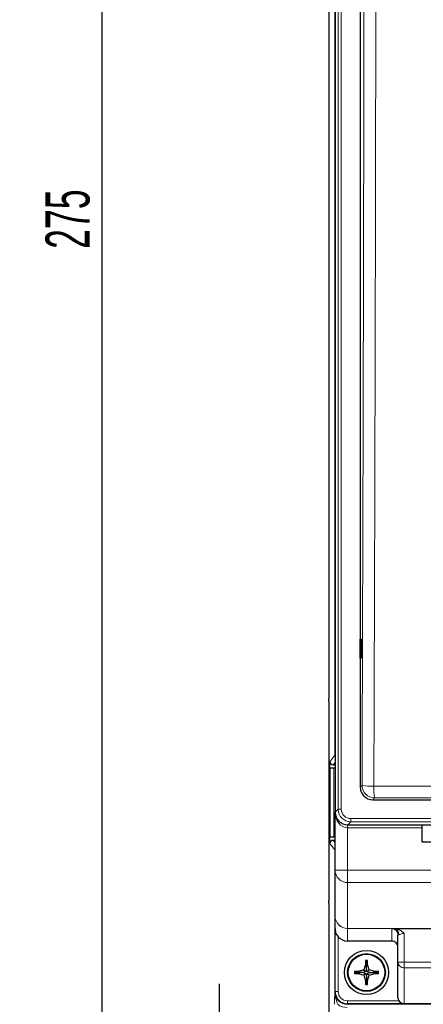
# Model space of a CAD drawing. Header units: millimetres. Extents: x 5 to 418, y 2 to 292.
# Tile 5 of 35: x 79 to 111, y 106 to 184. Entities that reach past the tile are written whole.
import ezdxf

# ---------------------------------------------------------------- set-up
doc = ezdxf.new("R2010")
doc.units = ezdxf.units.MM
doc.layers.add('SLD-0', color=7, linetype='Continuous')
doc.styles.add('SLDTEXTSTYLE0', font='TXT', dxfattribs={"width": 0.605})
doc.dimstyles.new('SLDDIMSTYLE0', dxfattribs={"dimtxt": 3.5, "dimasz": 3.302, "dimexe": 0, "dimexo": 0.0625, "dimgap": 0.875, "dimtad": 1, "dimlfac": 2, "dimrnd": 1e-09, "dimzin": 12, "dimdsep": 46, "dimtxsty": 'SLDTEXTSTYLE0', "dimsah": 1, "dimcen": 0.09, "dimadec": 0, "dimazin": 3, "dimtfac": 1, "dimtofl": 0, "dimtmove": 0, "dimatfit": 3, "dimfxl": 1, "dimfrac": 2, "dimtolj": 1, "dimtzin": 12, "dimarcsym": 0})
doc.dimstyles.new('SLDDIMSTYLE1', dxfattribs={"dimtxt": 3.5, "dimasz": 3.302, "dimexe": 0, "dimexo": 0.0625, "dimgap": 0.875, "dimtad": 1, "dimlfac": 2, "dimrnd": 1e-09, "dimzin": 12, "dimdsep": 46, "dimtxsty": 'SLDTEXTSTYLE0', "dimsah": 1, "dimcen": 0.09, "dimadec": 0, "dimazin": 3, "dimtfac": 1, "dimtmove": 0, "dimatfit": 0, "dimfxl": 1, "dimfrac": 2, "dimtolj": 1, "dimtzin": 12, "dimarcsym": 0})

# ---------------------------------------------------------------- blocks, each defined once
blk = doc.blocks.new('_D')
at = {"layer": 'SLD-0'}
for p, q in [((104.762, 242.301), (74.515, 242.301)), ((75.515, 242.301), (75.515, 97.301)), ((104.762, 97.301), (74.515, 97.301))]:
    blk.add_line(p, q, dxfattribs=at)
for points in [[(75.515, 242.301), (75.007, 238.999), (76.023, 238.999)], [(75.515, 97.301), (76.023, 100.603), (75.007, 100.603)]]:
    blk.add_solid(points, dxfattribs=at)
at = {"layer": 'SLD-0', "insert": (71.003, 165.791), "char_height": 3.5, "attachment_point": 1, "rotation": 90, "style": 'SLDTEXTSTYLE0'}
blk.add_mtext('290', dxfattribs=at)
blk = doc.blocks.new('_D_2')
at = {"layer": 'SLD-0'}
for p, q in [((136.262, 238.551), (84.775, 238.551)), ((85.775, 101.051), (85.775, 238.551)), ((136.262, 101.051), (84.775, 101.051))]:
    blk.add_line(p, q, dxfattribs=at)
for points in [[(85.775, 238.551), (85.267, 235.249), (86.283, 235.249)], [(85.775, 101.051), (86.283, 104.353), (85.267, 104.353)]]:
    blk.add_solid(points, dxfattribs=at)
at = {"layer": 'SLD-0', "insert": (81.264, 165.791), "char_height": 3.5, "attachment_point": 1, "rotation": 90, "style": 'SLDTEXTSTYLE0'}
blk.add_mtext('275', dxfattribs=at)
blk = doc.blocks.new('_D_3')
at = {"layer": 'SLD-0'}
for p, q in [((95.077, 101.051), (95.077, 107.401)), ((136.262, 101.051), (94.077, 101.051)), ((95.077, 97.301), (95.077, 101.051)), ((104.762, 97.301), (94.077, 97.301)), ((95.077, 97.301), (95.077, 89.123))]:
    blk.add_line(p, q, dxfattribs=at)
for points in [[(95.077, 101.051), (95.585, 104.353), (94.569, 104.353)], [(95.077, 97.301), (94.569, 93.999), (95.585, 93.999)]]:
    blk.add_solid(points, dxfattribs=at)
at = {"layer": 'SLD-0', "insert": (90.565, 89.123), "char_height": 3.5, "attachment_point": 1, "rotation": 90, "style": 'SLDTEXTSTYLE0'}
blk.add_mtext('7,5', dxfattribs=at)

msp = doc.modelspace()

# ---------------------------------------------------------------- linework, layer by layer
at = {"color": 7, "linetype": 'Continuous', "lineweight": 25}
for p, q in [((103.7621, 237.3012), (103.7621, 130.2477)), ((104.2621, 228.5512), (104.2621, 121.0512)), ((104.2752, 228.5262), (104.2752, 121.0379)), ((106.2621, 190.8436), (106.2621, 123.0248)), ((106.2647, 134.7762), (106.3407, 134.7775)), ((106.2647, 133.2761), (106.2647, 134.7762)), ((106.3407, 134.7775), (106.3407, 133.2748)), ((106.3407, 133.2748), (106.2647, 133.2761)), ((103.7647, 130.0477), (103.7735, 130.0363)), ((103.7762, 129.8363), (103.7762, 114.016)), ((103.8634, 118.5512), (103.8634, 125.0512)), ((103.8871, 119.0512), (103.8871, 124.5512)), ((103.8871, 124.5512), (104.1613, 124.5512)), ((104.1134, 124.8012), (104.2621, 124.8012)), ((104.1613, 124.5512), (104.2621, 124.5512)), ((107.2607, 122.0262), (165.2634, 122.0262)), ((104.2621, 116.4366), (104.2621, 121.0512)), ((105.2738, 120.0393), (167.2503, 120.0393)), ((111.1871, 118.6512), (111.1871, 120.0393)), ((104.1613, 119.0512), (103.8871, 119.0512)), ((104.2621, 119.0512), (104.1613, 119.0512)), ((104.2621, 118.8012), (104.1134, 118.8012)), ((113.4618, 118.6512), (111.1871, 118.6512)), ((104.2621, 112.7985), (104.2621, 116.4366)), ((103.7621, 113.6046), (103.7621, 104.8012)), ((103.7735, 113.8161), (103.7647, 113.8046)), ((104.2621, 111.7912), (104.2621, 112.7985)), ((104.2621, 106.8012), (104.2621, 111.7912)), ((108.9565, 111.8012), (112.3667, 111.8012)), ((109.2621, 109.1261), (109.2621, 111.279)), ((108.7621, 110.8012), (105.2621, 110.8012)), ((106.7621, 108.857), (106.6656, 108.8711)), ((106.7621, 109.1762), (106.6918, 109.2465)), ((106.7621, 109.1762), (106.8323, 109.2465)), ((106.7621, 109.1762), (106.7621, 108.857)), ((106.7621, 108.857), (106.8586, 108.8711)), ((106.7621, 108.5912), (106.7621, 108.857)), ((109.2621, 106.3012), (109.2621, 109.1261)), ((105.8871, 108.3012), (105.8168, 108.3715)), ((105.8871, 108.3012), (105.8168, 108.2309)), ((105.8871, 108.3012), (106.2062, 108.3012)), ((106.2062, 108.3012), (106.1921, 108.3977)), ((106.2062, 108.3012), (106.1921, 108.2047)), ((106.472, 108.3012), (106.2062, 108.3012)), ((106.6955, 108.3678), (106.472, 108.3012)), ((106.472, 108.3012), (106.6955, 108.2346)), ((106.6955, 108.3678), (106.548, 108.5152)), ((106.6955, 108.2346), (106.548, 108.0871)), ((106.7621, 108.5912), (106.6955, 108.3678)), ((106.6955, 108.2346), (106.7621, 108.0112)), ((106.8287, 108.3678), (106.7621, 108.5912)), ((106.7621, 108.0112), (106.8287, 108.2346)), ((106.7621, 108.0112), (106.7621, 107.7453)), ((106.8287, 108.3678), (106.9761, 108.5152)), ((107.0521, 108.3012), (106.8287, 108.3678)), ((106.8287, 108.2346), (107.0521, 108.3012)), ((106.8287, 108.2346), (106.9761, 108.0871)), ((107.0521, 108.3012), (107.3179, 108.3012)), ((107.3179, 108.3012), (107.332, 108.3977)), ((107.3179, 108.3012), (107.332, 108.2047)), ((107.6371, 108.3012), (107.3179, 108.3012)), ((107.6371, 108.3012), (107.7073, 108.3715)), ((107.6371, 108.3012), (107.7073, 108.2309)), ((106.7621, 107.7453), (106.6656, 107.7312)), ((106.7621, 107.4262), (106.6918, 107.3559)), ((106.7621, 107.7453), (106.8586, 107.7312)), ((106.7621, 107.4262), (106.7621, 107.7453)), ((106.7621, 107.4262), (106.8323, 107.3559)), ((109.7621, 105.8012), (105.2621, 105.8012)), ((112.2707, 105.8012), (109.7621, 105.8012))]:
    msp.add_line(p, q, dxfattribs=at)
at = {"color": 7, "linetype": 'Continuous', "lineweight": 18}
for p, q in [((104.2554, 125.561), (104.2554, 235.7339)), ((104.5117, 121.2744), (104.5117, 228.5262)), ((104.7613, 228.5262), (104.7613, 121.2744)), ((103.8634, 125.0512), (104.2554, 125.561)), ((104.2621, 124.9945), (104.1134, 124.8012)), ((104.1613, 119.0512), (104.1613, 124.5512)), ((106.2621, 123.0248), (106.4077, 123.1705)), ((107.4063, 122.1718), (107.2607, 122.0262)), ((104.2752, 121.0379), (104.5117, 121.2744)), ((104.5117, 121.2744), (104.7613, 121.2744)), ((105.5103, 120.5255), (167.0138, 120.5255)), ((105.5103, 120.2758), (105.5103, 120.5255)), ((105.2621, 120.0393), (105.2621, 119.8012)), ((111.1871, 119.8012), (105.2621, 119.8012)), ((105.2621, 119.8012), (105.2621, 116.4366)), ((105.5103, 120.2758), (105.2738, 120.0393)), ((167.0138, 120.2758), (105.5103, 120.2758)), ((104.2554, 118.0414), (103.8634, 118.5512)), ((104.1134, 118.8012), (104.2621, 118.6078)), ((104.2554, 106.7925), (104.2554, 118.0414)), ((104.2621, 116.4366), (105.2621, 116.4366)), ((105.2621, 116.4366), (131.5121, 116.4366)), ((105.2621, 115.444), (105.2621, 116.4366)), ((105.2621, 115.444), (105.2621, 111.8059)), ((131.5121, 115.444), (105.2621, 115.444)), ((104.5121, 111.1401), (104.5121, 106.8012)), ((105.2621, 111.8059), (108.9615, 111.8059)), ((105.2621, 111.7995), (105.2621, 111.8059)), ((108.8863, 111.7995), (105.2621, 111.7995)), ((105.2621, 111.7995), (105.2621, 110.8012)), ((108.7621, 110.8012), (108.7621, 111.7785)), ((108.8863, 111.7995), (108.9615, 111.8059)), ((109.7621, 111.4162), (109.7621, 109.1261)), ((109.7621, 109.1261), (109.2621, 109.1261)), ((109.7621, 109.1261), (112.32, 109.1261)), ((109.7621, 109.1261), (109.7621, 108.6692)), ((112.32, 108.6692), (109.7621, 108.6692)), ((109.7621, 108.6692), (109.7621, 105.8443)), ((104.2385, 106.7705), (104.2554, 106.7925)), ((104.2621, 106.7925), (104.2554, 106.7925)), ((104.2621, 106.8012), (104.5121, 106.8012)), ((105.2553, 105.7926), (105.2384, 105.7706)), ((105.2553, 105.8012), (105.2553, 105.7926)), ((162.7072, 105.7926), (105.2553, 105.7926)), ((105.2621, 106.0512), (109.329, 106.0512)), ((105.2621, 105.8012), (105.2621, 106.0512)), ((109.7621, 105.8443), (112.2707, 105.8443)), ((109.7621, 105.8443), (109.7621, 105.8012))]:
    msp.add_line(p, q, dxfattribs=at)
at = {"color": 7, "linetype": 'Continuous', "lineweight": 18, "flags": 128}
for points in [[(104.2621, 125.5039), (104.2603, 125.5122), (104.2554, 125.561)], [(104.2621, 118.0985), (104.2603, 118.0901), (104.2554, 118.0414)]]:
    msp.add_lwpolyline(points, dxfattribs=at)
at = {"color": 7, "linetype": 'Continuous', "lineweight": 25}
for radius in [1.75, 1.5, 1.45]:
    msp.add_circle((106.7621, 108.3012), radius, dxfattribs=at)
at = {"color": 7, "linetype": 'Continuous', "lineweight": 18}
for centre, radius, start, end in [((107.1549, 127.0202), 3.9216, 259.015511, 272.818064), ((107.4096, 123.1737), 1.0018, 180.183816, 269.816291), ((111.7638, 122.9135), 4.4201, 177.538834, 189.660224), ((105.2584, 116.4403), 0.9963, 180.212412, 270.210693), ((105.2584, 112.8022), 0.9963, 180.212388, 270.210662), ((105.2616, 112.799), 0.9995, 180.027219, 270.027021), ((108.7623, 111.2787), 0.4998, 0.026863, 90.027164), ((108.8407, 111.3179), 0.4838, 357.879011, 84.594343), ((109.7414, 109.1487), 0.4799, 182.694974, 272.462266), ((105.2554, 106.7926), 1, 180.006711, 269.993289), ((105.2621, 106.8012), 0.75, 180, 270), ((109.7414, 106.3237), 0.4799, 182.694932, 272.462425)]:
    msp.add_arc(centre, radius, start, end, dxfattribs=at)
at = {"color": 7, "linetype": 'Continuous', "lineweight": 25}
for centre, radius, start, end in [((105.2621, 121.0512), 1, 180, 225.659018), ((117.2072, 105.1908), 11.1656, 160.754849, 162.678167), ((116.8589, 108.3481), 10.2068, 174.950409, 177.062659), ((106.7621, 97.7368), 11.5099, 89.650103, 90.349897), ((96.67, 108.3484), 10.202, 2.936843, 5.05009), ((96.3169, 105.1908), 11.1656, 17.321833, 19.245151), ((117.3709, 108.3012), 11.5543, 179.651448, 180.348552), ((106.7148, 98.2088), 10.2023, 92.936873, 95.050059), ((106.7146, 118.3902), 10.1989, 264.949737, 267.063613), ((109.8736, 97.8525), 11.1694, 107.322156, 109.244828), ((109.8733, 118.7489), 11.1683, 250.754946, 252.6778), ((117.2079, 111.4118), 11.1663, 197.321893, 199.245092), ((96.3162, 111.4118), 11.1663, 340.754908, 342.678107), ((103.6511, 97.8542), 11.1675, 70.75501, 72.678006), ((103.6514, 118.7471), 11.1664, 287.322038, 289.245217), ((106.8093, 98.2088), 10.2023, 84.949941, 87.063127), ((106.8095, 118.3902), 10.1989, 272.936387, 275.050263), ((96.1532, 108.3012), 11.5543, 359.651448, 0.348552), ((116.8593, 108.2543), 10.2071, 182.937376, 185.049556), ((106.7621, 118.9101), 11.5545, 269.651452, 270.348548), ((96.6696, 108.254), 10.2023, 354.949946, 357.063122), ((105.2621, 106.8012), 1, 180, 270), ((109.7621, 106.3012), 0.5, 180, 270)]:
    msp.add_arc(centre, radius, start, end, dxfattribs=at)
for centre, major_axis, ratio, start_param, end_param in [((103.7647, 130.2477), (0, 0.2), 0.0134228, 1.5707963, 3.1241394), ((103.7735, 129.8363), (0, 0.2), 0.0134228, 4.712389, 6.265732), ((104.1134, 125.0512), (0.1524, 0.1982), 0.9997577, 2.2264595, 3.7970216), ((107.2634, 123.0275), (-0.709, -0.709), 0.9972647, 5.4991567, 7.0672139), ((105.2765, 121.0406), (-0.709, -0.709), 0.9972647, 5.4991567, 7.0672139), ((104.1134, 118.5511), (-0.1524, 0.1982), 0.9997577, 5.6277563, 7.1983184), ((103.7647, 113.6046), (0, 0.2), 0.0134228, 0.0174533, 1.5707963), ((103.7735, 114.016), (0, 0.2), 0.0134228, 3.1590459, 4.712389), ((105.2621, 111.8021), (0, -1.0009), 0.9990562, 5.4351232, 6.2831853), ((108.7621, 110.3007), (0, -0.5005), 0.9990562, 1.5707963, 3.1415927)]:
    msp.add_ellipse(centre, major_axis=major_axis, ratio=ratio, start_param=start_param, end_param=end_param, dxfattribs=at)
at = {"color": 7, "linetype": 'Continuous', "lineweight": 18}
for centre, major_axis, ratio, start_param, end_param in [((104.7554, 125.5609), (0.5, 0), 0.0087275, 2.8594719, 3.1281706), ((105.5124, 121.2765), (0.7081, 0.7081), 0.9986286, 2.357564, 3.9256213), ((105.5124, 121.2765), (-0.5318, -0.5318), 0.9972647, 5.4991567, 7.0672139), ((105.2621, 121.0512), (0, 1.25), 0.8, 1.5707963, 3.1415927), ((109.7621, 111.7785), (1, 0), 0.0434783, 2.6377604, 3.1415927), ((109.7621, 111.279), (0.5, 0), 0.0869565, 2.6377604, 3.1415927), ((105.2387, 106.7708), (0.6098, 0.793), 0.9996366, 2.2264595, 3.7970216), ((105.2387, 106.7708), (0.7622, 0.9911), 0.9997577, 3.1470269, 3.7970216)]:
    msp.add_ellipse(centre, major_axis=major_axis, ratio=ratio, start_param=start_param, end_param=end_param, dxfattribs=at)
for points, knots in [([(106.4077, 123.1705), (106.4415, 133.4661), (106.509, 154.0614), (106.5441, 174.6862), (106.5617, 185.0007)], [0, 0, 0, 0, 0.49989971, 1, 1, 1, 1]), ([(107.5023, 184.9733), (107.5013, 184.3069), (107.4964, 180.9749), (107.4732, 166.9813), (107.4279, 147.0166), (107.37, 129.7371), (107.3477, 123.1034)], [0, 0, 0, 0, 0.0322875, 0.1614382, 0.6780666, 1, 1, 1, 1]), ([(107.3477, 123.1034), (108.0133, 123.1054), (111.3412, 123.1154), (120.0026, 123.1365), (133.3418, 123.1518), (149.2988, 123.1446), (159.903, 123.1171), (165.1764, 123.1034)], [0, 0, 0, 0, 0.0345663, 0.1728355, 0.4495496, 0.7262636, 1, 1, 1, 1]), ([(165.1178, 122.1718), (160.32, 122.1846), (150.7245, 122.21), (136.2957, 122.2196), (121.8499, 122.2101), (112.2209, 122.1846), (107.4063, 122.1718)], [0, 0, 0, 0, 0.2495637, 0.4991275, 0.7495637, 1, 1, 1, 1]), ([(109.7621, 111.4162), (109.7177, 111.4131), (109.615, 111.4058), (109.4743, 111.3545), (109.3763, 111.3116), (109.3353, 111.3024), (109.3242, 111.3)], [0, 0, 0, 0, 0.2431412, 0.5625199, 0.8817847, 1, 1, 1, 1]), ([(104.2319, 105.7755), (104.2319, 105.8709), (104.2321, 105.9645), (104.2329, 106.1452), (104.2334, 106.2302), (104.2353, 106.4755), (104.2369, 106.6243), (104.2385, 106.7705)], [0, 0, 0, 0, 0.25, 0.25, 0.5, 0.5, 1, 1, 1, 1]), ([(104.4819, 105.7755), (104.4523, 105.8594), (104.4214, 105.9416), (104.3628, 106.105), (104.3352, 106.1861), (104.2888, 106.3503), (104.27, 106.4333), (104.2447, 106.6008), (104.2382, 106.6859), (104.2385, 106.7705)], [0, 0, 0, 0, 0.25, 0.25, 0.5, 0.5, 0.75, 0.75, 1, 1, 1, 1])]:
    msp.add_open_spline(points, degree=3, knots=knots, dxfattribs=at)
at = {"color": 7, "linetype": 'Continuous', "lineweight": 25}
for points, knots in [([(104.2621, 111.7912), (104.2621, 111.7899), (104.2622, 111.7102), (104.284, 111.5424), (104.3707, 111.3201), (104.472, 111.1911), (104.5121, 111.1401)], [0, 0, 0, 0, 0.0058928, 0.3537622, 0.7440715, 1, 1, 1, 1]), ([(108.9615, 111.8059), (108.9612, 111.8057), (108.9591, 111.8041), (108.9577, 111.8025), (108.9565, 111.8012)], [0, 0, 0, 0, 0.1539499, 1, 1, 1, 1]), ([(108.9565, 111.8012), (109.0681, 111.7837), (109.3269, 111.7431), (109.5907, 111.576), (109.7311, 111.4471), (109.7613, 111.4169), (109.7621, 111.4162)], [0, 0, 0, 0, 0.3702572, 0.8589671, 0.9965218, 1, 1, 1, 1])]:
    msp.add_open_spline(points, degree=3, knots=knots, dxfattribs=at)

# ---------------------------------------------------------------- dimensions: what is measured, and where the dimension line sits
at = {"layer": 'SLD-0'}
for base, p1, p2, dimstyle, picture, middle in [((75.5149, 97.3012), (104.762, 242.3012), (104.762, 97.3012), 'SLDDIMSTYLE0', '_D', (75.5149, 169.8012)), ((85.7753, 238.5512), (136.2621, 101.0512), (136.2621, 238.5512), 'SLDDIMSTYLE0', '_D_2', (85.7753, 169.8012)), ((95.0767, 101.0512), (104.762, 97.3012), (136.2621, 101.0512), 'SLDDIMSTYLE1', '_D_3', (95.0767, 92.465))]:
    dim = msp.add_linear_dim(base=base, p1=p1, p2=p2, angle=90, dimstyle=dimstyle, dxfattribs=at)
    dim.commit()
    dim.dimension.update_dxf_attribs({"geometry": picture, "text_midpoint": middle, "dimtype": 160})

doc.saveas('drawing.dxf')
